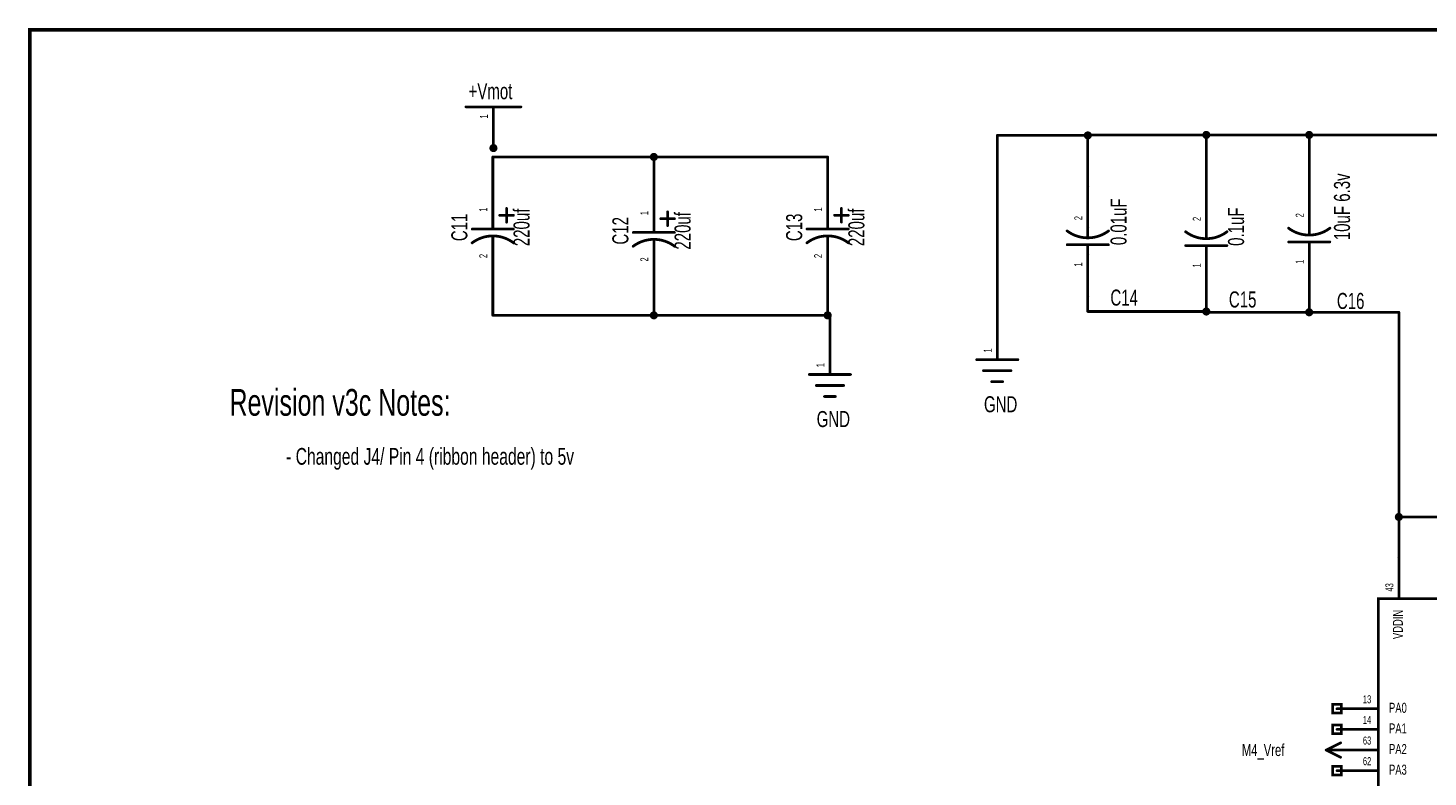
# Model space of a CAD drawing. Extents: x -0.3 to 11.2, y -0.5 to 7.6.
# Tile 5 of 14: x -0.3 to 4.8, y 4.8 to 7.6. Entities that reach past the tile are written whole.
import ezdxf
from ezdxf.enums import TextEntityAlignment as Align

# ---------------------------------------------------------------- set-up
doc = ezdxf.new("R2010")
doc.units = 0
for name, color, linetype in [('Element', 253, 'CONTINUOUS'), ('Net', 50, 'CONTINUOUS'), ('Pin', 50, 'CONTINUOUS'), ('Shapes', 252, 'CONTINUOUS'), ('Titles', 253, 'CONTINUOUS')]:
    doc.layers.add(name, color=color, linetype=linetype)

msp = doc.modelspace()

# ---------------------------------------------------------------- linework, layer by layer
at = {"layer": 'Element', "linetype": 'CONTINUOUS'}
for points, const_width in [([(1.3169, 7.2747), (1.5169, 7.2747)], 0.0098), ([(1.4397, 6.8804), (1.4897, 6.8804)], 0.0098), ([(1.4647, 6.9054), (1.4647, 6.8554)], 0.0098), ([(2.0504, 6.893), (2.0504, 6.843)], 0.0098), ([(2.6575, 6.8805), (2.7075, 6.8805)], 0.0098), ([(2.6825, 6.9055), (2.6825, 6.8555)], 0.0098), ([(1.3397, 6.8304), (1.4897, 6.8304)], 0.0098), ([(1.4147, 6.8674), (1.4147, 6.8304)], 0.0098), ([(2.0004, 6.855), (2.0004, 6.818)], 0.0098), ([(2.0254, 6.868), (2.0754, 6.868)], 0.0098), ([(2.5575, 6.8305), (2.7075, 6.8305)], 0.0098), ([(2.6325, 6.8675), (2.6325, 6.8305)], 0.0098), ([(3.5035, 6.8236), (3.5101, 6.8189), (3.517, 6.8147), (3.5241, 6.8109), (3.5315, 6.8077), (3.539, 6.8049), (3.5468, 6.8025), (3.5546, 6.8007), (3.5626, 6.7994), (3.5706, 6.7987), (3.5787, 6.7984), (3.5868, 6.7987), (3.5948, 6.7994), (3.6028, 6.8007), (3.6106, 6.8025), (3.6184, 6.8049), (3.6259, 6.8077), (3.6333, 6.811), (3.6404, 6.8147), (3.6473, 6.8189), (3.6539, 6.8236)], 0.01), ([(3.5787, 6.7984), (3.5787, 6.8364)], 0.0098), ([(3.9345, 6.8206), (3.9411, 6.8159), (3.948, 6.8117), (3.9551, 6.8079), (3.9625, 6.8047), (3.97, 6.8019), (3.9778, 6.7995), (3.9856, 6.7977), (3.9936, 6.7964), (4.0016, 6.7957), (4.0097, 6.7954), (4.0178, 6.7957), (4.0258, 6.7964), (4.0338, 6.7977), (4.0416, 6.7995), (4.0494, 6.8019), (4.0569, 6.8047), (4.0643, 6.808), (4.0714, 6.8117), (4.0783, 6.8159), (4.0849, 6.8206)], 0.01), ([(4.0097, 6.7954), (4.0097, 6.8334)], 0.0098), ([(4.3088, 6.8336), (4.3154, 6.829), (4.3222, 6.8247), (4.3294, 6.821), (4.3368, 6.8177), (4.3443, 6.8149), (4.3521, 6.8126), (4.3599, 6.8108), (4.3679, 6.8095), (4.3759, 6.8087), (4.384, 6.8084), (4.3921, 6.8087), (4.4001, 6.8095), (4.4081, 6.8108), (4.4159, 6.8126), (4.4236, 6.8149), (4.4312, 6.8177), (4.4386, 6.821), (4.4457, 6.8248), (4.4526, 6.829), (4.4592, 6.8336)], 0.01), ([(4.384, 6.8084), (4.384, 6.8464)], 0.0098), ([(1.4899, 6.7802), (1.4833, 6.7849), (1.4764, 6.7891), (1.4693, 6.7928), (1.4619, 6.7961), (1.4544, 6.7989), (1.4466, 6.8013), (1.4388, 6.8031), (1.4308, 6.8044), (1.4228, 6.8051), (1.4147, 6.8054), (1.4066, 6.8051), (1.3986, 6.8044), (1.3906, 6.8031), (1.3828, 6.8013), (1.375, 6.7989), (1.3675, 6.7961), (1.3601, 6.7928), (1.353, 6.7891), (1.3461, 6.7849), (1.3395, 6.7802)], 0.01), ([(1.4147, 6.8054), (1.4147, 6.7674)], 0.0098), ([(2.0757, 6.7678), (2.0691, 6.7724), (2.0622, 6.7767), (2.055, 6.7804), (2.0477, 6.7837), (2.0401, 6.7865), (2.0324, 6.7888), (2.0245, 6.7906), (2.0165, 6.7919), (2.0085, 6.7927), (2.0004, 6.793), (1.9924, 6.7927), (1.9843, 6.7919), (1.9764, 6.7906), (1.9685, 6.7888), (1.9608, 6.7865), (1.9532, 6.7837), (1.9458, 6.7804), (1.9387, 6.7766), (1.9318, 6.7724), (1.9252, 6.7678)], 0.01), ([(1.9254, 6.818), (2.0754, 6.818)], 0.0098), ([(2.0004, 6.793), (2.0004, 6.755)], 0.0098), ([(2.7077, 6.7803), (2.7011, 6.785), (2.6942, 6.7892), (2.6871, 6.793), (2.6797, 6.7962), (2.6722, 6.799), (2.6644, 6.8014), (2.6566, 6.8032), (2.6486, 6.8045), (2.6406, 6.8052), (2.6325, 6.8055), (2.6244, 6.8052), (2.6164, 6.8045), (2.6084, 6.8032), (2.6006, 6.8014), (2.5928, 6.799), (2.5853, 6.7962), (2.5779, 6.7929), (2.5708, 6.7892), (2.5639, 6.785), (2.5573, 6.7803)], 0.01), ([(2.6325, 6.8055), (2.6325, 6.7675)], 0.0098), ([(3.6537, 6.7734), (3.5037, 6.7734)], 0.0098), ([(3.5787, 6.7364), (3.5787, 6.7734)], 0.0098), ([(4.0847, 6.7704), (3.9347, 6.7704)], 0.0098), ([(4.0097, 6.7334), (4.0097, 6.7704)], 0.0098), ([(4.459, 6.7834), (4.309, 6.7834)], 0.0098), ([(4.384, 6.7464), (4.384, 6.7834)], 0.0098), ([(3.1742, 6.3555), (3.3242, 6.3555)], 0.0098), ([(3.1992, 6.3155), (3.2992, 6.3155)], 0.0098), ([(2.5657, 6.3016), (2.7157, 6.3016)], 0.0098), ([(2.5907, 6.2616), (2.6907, 6.2616)], 0.0098), ([(3.2292, 6.2755), (3.2692, 6.2755)], 0.0098), ([(2.6207, 6.2216), (2.6607, 6.2216)], 0.0098), ([(4.635, 5.4861), (6.36, 5.4861), (6.36, 2.0111), (4.635, 2.0111), (4.635, 5.4861)], 0.0098)]:
    msp.add_lwpolyline(points, dxfattribs=dict(at, const_width=const_width))
for points, const_width in [([(1.3145, 7.2747, 1), (1.3194, 7.2747, 1), (1.3145, 7.2747, 1)], 0.0049), ([(1.5145, 7.2747, 1), (1.5194, 7.2747, 1), (1.5145, 7.2747, 1)], 0.0049), ([(1.4372, 6.8804, 1), (1.4422, 6.8804, 1), (1.4372, 6.8804, 1)], 0.0049), ([(1.4622, 6.9054, 1), (1.4672, 6.9054, 1), (1.4622, 6.9054, 1)], 0.0049), ([(1.4872, 6.8804, 1), (1.4922, 6.8804, 1), (1.4872, 6.8804, 1)], 0.0049), ([(2.048, 6.893, 1), (2.0529, 6.893, 1), (2.048, 6.893, 1)], 0.0049), ([(2.655, 6.8805, 1), (2.66, 6.8805, 1), (2.655, 6.8805, 1)], 0.0049), ([(2.68, 6.9055, 1), (2.685, 6.9055, 1), (2.68, 6.9055, 1)], 0.0049), ([(2.705, 6.8805, 1), (2.71, 6.8805, 1), (2.705, 6.8805, 1)], 0.0049), ([(1.3372, 6.8304, 1), (1.3422, 6.8304, 1), (1.3372, 6.8304, 1)], 0.0049), ([(1.4122, 6.8674, 1), (1.4172, 6.8674, 1), (1.4122, 6.8674, 1)], 0.0049), ([(1.4122, 6.8304, 1), (1.4172, 6.8304, 1), (1.4122, 6.8304, 1)], 0.0049), ([(1.4622, 6.8554, 1), (1.4672, 6.8554, 1), (1.4622, 6.8554, 1)], 0.0049), ([(1.4872, 6.8304, 1), (1.4922, 6.8304, 1), (1.4872, 6.8304, 1)], 0.0049), ([(1.998, 6.855, 1), (2.0029, 6.855, 1), (1.998, 6.855, 1)], 0.0049), ([(2.023, 6.868, 1), (2.0279, 6.868, 1), (2.023, 6.868, 1)], 0.0049), ([(2.048, 6.843, 1), (2.0529, 6.843, 1), (2.048, 6.843, 1)], 0.0049), ([(2.073, 6.868, 1), (2.0779, 6.868, 1), (2.073, 6.868, 1)], 0.0049), ([(2.555, 6.8305, 1), (2.56, 6.8305, 1), (2.555, 6.8305, 1)], 0.0049), ([(2.63, 6.8675, 1), (2.635, 6.8675, 1), (2.63, 6.8675, 1)], 0.0049), ([(2.63, 6.8305, 1), (2.635, 6.8305, 1), (2.63, 6.8305, 1)], 0.0049), ([(2.68, 6.8555, 1), (2.685, 6.8555, 1), (2.68, 6.8555, 1)], 0.0049), ([(2.705, 6.8305, 1), (2.71, 6.8305, 1), (2.705, 6.8305, 1)], 0.0049), ([(3.501, 6.8236, 1), (3.506, 6.8236, 1), (3.501, 6.8236, 1)], 0.005), ([(3.5762, 6.8364, 1), (3.5812, 6.8364, 1), (3.5762, 6.8364, 1)], 0.0049), ([(3.6514, 6.8236, 1), (3.6564, 6.8236, 1), (3.6514, 6.8236, 1)], 0.005), ([(3.932, 6.8206, 1), (3.937, 6.8206, 1), (3.932, 6.8206, 1)], 0.005), ([(4.0072, 6.8334, 1), (4.0122, 6.8334, 1), (4.0072, 6.8334, 1)], 0.0049), ([(4.0824, 6.8206, 1), (4.0874, 6.8206, 1), (4.0824, 6.8206, 1)], 0.005), ([(4.3063, 6.8336, 1), (4.3113, 6.8336, 1), (4.3063, 6.8336, 1)], 0.005), ([(4.3815, 6.8464, 1), (4.3864, 6.8464, 1), (4.3815, 6.8464, 1)], 0.0049), ([(4.4567, 6.8336, 1), (4.4617, 6.8336, 1), (4.4567, 6.8336, 1)], 0.005), ([(1.337, 6.7802, 1), (1.342, 6.7802, 1), (1.337, 6.7802, 1)], 0.005), ([(1.4122, 6.8054, 1), (1.4172, 6.8054, 1), (1.4122, 6.8054, 1)], 0.0049), ([(1.4122, 6.7674, 1), (1.4172, 6.7674, 1), (1.4122, 6.7674, 1)], 0.0049), ([(1.4874, 6.7802, 1), (1.4924, 6.7802, 1), (1.4874, 6.7802, 1)], 0.005), ([(1.9227, 6.7678, 1), (1.9277, 6.7678, 1), (1.9227, 6.7678, 1)], 0.005), ([(1.923, 6.818, 1), (1.9279, 6.818, 1), (1.923, 6.818, 1)], 0.0049), ([(1.998, 6.818, 1), (2.0029, 6.818, 1), (1.998, 6.818, 1)], 0.0049), ([(1.998, 6.793, 1), (2.0029, 6.793, 1), (1.998, 6.793, 1)], 0.0049), ([(2.073, 6.818, 1), (2.0779, 6.818, 1), (2.073, 6.818, 1)], 0.0049), ([(2.0732, 6.7678, 1), (2.0782, 6.7678, 1), (2.0732, 6.7678, 1)], 0.005), ([(2.5548, 6.7803, 1), (2.5598, 6.7803, 1), (2.5548, 6.7803, 1)], 0.005), ([(2.63, 6.8055, 1), (2.635, 6.8055, 1), (2.63, 6.8055, 1)], 0.0049), ([(2.63, 6.7675, 1), (2.635, 6.7675, 1), (2.63, 6.7675, 1)], 0.0049), ([(2.7052, 6.7803, 1), (2.7102, 6.7803, 1), (2.7052, 6.7803, 1)], 0.005), ([(3.5012, 6.7734, 1), (3.5062, 6.7734, 1), (3.5012, 6.7734, 1)], 0.0049), ([(3.5762, 6.7984, 1), (3.5812, 6.7984, 1), (3.5762, 6.7984, 1)], 0.0049), ([(3.5762, 6.7734, 1), (3.5812, 6.7734, 1), (3.5762, 6.7734, 1)], 0.0049), ([(3.6512, 6.7734, 1), (3.6562, 6.7734, 1), (3.6512, 6.7734, 1)], 0.0049), ([(3.9322, 6.7704, 1), (3.9372, 6.7704, 1), (3.9322, 6.7704, 1)], 0.0049), ([(4.0072, 6.7954, 1), (4.0122, 6.7954, 1), (4.0072, 6.7954, 1)], 0.0049), ([(4.0072, 6.7704, 1), (4.0122, 6.7704, 1), (4.0072, 6.7704, 1)], 0.0049), ([(4.0822, 6.7704, 1), (4.0872, 6.7704, 1), (4.0822, 6.7704, 1)], 0.0049), ([(4.3065, 6.7834, 1), (4.3114, 6.7834, 1), (4.3065, 6.7834, 1)], 0.0049), ([(4.3815, 6.8084, 1), (4.3864, 6.8084, 1), (4.3815, 6.8084, 1)], 0.0049), ([(4.3815, 6.7834, 1), (4.3864, 6.7834, 1), (4.3815, 6.7834, 1)], 0.0049), ([(4.4565, 6.7834, 1), (4.4614, 6.7834, 1), (4.4565, 6.7834, 1)], 0.0049), ([(1.998, 6.755, 1), (2.0029, 6.755, 1), (1.998, 6.755, 1)], 0.0049), ([(3.5762, 6.7364, 1), (3.5812, 6.7364, 1), (3.5762, 6.7364, 1)], 0.0049), ([(4.0072, 6.7334, 1), (4.0122, 6.7334, 1), (4.0072, 6.7334, 1)], 0.0049), ([(4.3815, 6.7464, 1), (4.3864, 6.7464, 1), (4.3815, 6.7464, 1)], 0.0049), ([(3.1718, 6.3555, 1), (3.1767, 6.3555, 1), (3.1718, 6.3555, 1)], 0.0049), ([(3.1968, 6.3155, 1), (3.2017, 6.3155, 1), (3.1968, 6.3155, 1)], 0.0049), ([(3.2968, 6.3155, 1), (3.3017, 6.3155, 1), (3.2968, 6.3155, 1)], 0.0049), ([(3.3218, 6.3555, 1), (3.3267, 6.3555, 1), (3.3218, 6.3555, 1)], 0.0049), ([(2.5633, 6.3016, 1), (2.5682, 6.3016, 1), (2.5633, 6.3016, 1)], 0.0049), ([(2.5883, 6.2616, 1), (2.5932, 6.2616, 1), (2.5883, 6.2616, 1)], 0.0049), ([(2.6883, 6.2616, 1), (2.6932, 6.2616, 1), (2.6883, 6.2616, 1)], 0.0049), ([(2.7133, 6.3016, 1), (2.7182, 6.3016, 1), (2.7133, 6.3016, 1)], 0.0049), ([(3.2268, 6.2755, 1), (3.2317, 6.2755, 1), (3.2268, 6.2755, 1)], 0.0049), ([(3.2668, 6.2755, 1), (3.2717, 6.2755, 1), (3.2668, 6.2755, 1)], 0.0049), ([(2.6183, 6.2216, 1), (2.6232, 6.2216, 1), (2.6183, 6.2216, 1)], 0.0049), ([(2.6583, 6.2216, 1), (2.6632, 6.2216, 1), (2.6583, 6.2216, 1)], 0.0049)]:
    msp.add_lwpolyline(points, format="xyb", dxfattribs=dict(at, const_width=const_width))
at = {"layer": 'Net', "linetype": 'CONTINUOUS', "const_width": 0.0098}
for points in [[(3.5689, 7.1708), (3.5693, 7.1677), (3.5707, 7.165), (3.5729, 7.1628), (3.5757, 7.1614), (3.5787, 7.1609), (3.5817, 7.1614), (3.5845, 7.1628), (3.5867, 7.165), (3.5881, 7.1677), (3.5885, 7.1708), (3.5881, 7.1738), (3.5867, 7.1766), (3.5845, 7.1787), (3.5817, 7.1801), (3.5787, 7.1806), (3.5757, 7.1801), (3.5729, 7.1787), (3.5707, 7.1766), (3.5693, 7.1738), (3.5689, 7.1708)], [(3.9999, 7.1726), (4.0003, 7.1696), (4.0017, 7.1668), (4.0039, 7.1646), (4.0067, 7.1632), (4.0097, 7.1628), (4.0127, 7.1632), (4.0155, 7.1646), (4.0177, 7.1668), (4.0191, 7.1696), (4.0195, 7.1726), (4.0191, 7.1756), (4.0177, 7.1784), (4.0155, 7.1806), (4.0127, 7.182), (4.0097, 7.1824), (4.0067, 7.182), (4.0039, 7.1806), (4.0017, 7.1784), (4.0003, 7.1756), (3.9999, 7.1726)], [(4.3741, 7.1726), (4.3746, 7.1696), (4.376, 7.1668), (4.3782, 7.1646), (4.3809, 7.1632), (4.384, 7.1628), (4.387, 7.1632), (4.3898, 7.1646), (4.3919, 7.1668), (4.3933, 7.1696), (4.3938, 7.1726), (4.3933, 7.1756), (4.3919, 7.1784), (4.3898, 7.1806), (4.387, 7.182), (4.384, 7.1824), (4.3809, 7.182), (4.3782, 7.1806), (4.376, 7.1784), (4.3746, 7.1756), (4.3741, 7.1726)], [(1.4071, 7.1247), (1.4076, 7.1217), (1.409, 7.1189), (1.4111, 7.1167), (1.4139, 7.1154), (1.4169, 7.1149), (1.42, 7.1154), (1.4227, 7.1167), (1.4249, 7.1189), (1.4263, 7.1217), (1.4268, 7.1247), (1.4263, 7.1278), (1.4249, 7.1305), (1.4227, 7.1327), (1.42, 7.1341), (1.4169, 7.1346), (1.4139, 7.1341), (1.4111, 7.1327), (1.409, 7.1305), (1.4076, 7.1278), (1.4071, 7.1247)], [(1.4169, 7.1247), (1.4169, 7.1247)], [(1.4169, 7.1247), (1.4169, 7.1247)], [(3.5787, 7.1708), (3.2492, 7.1708)], [(3.2492, 7.1708), (3.2492, 6.5055)], [(3.5787, 6.9864), (3.5787, 7.1726)], [(3.5787, 7.1726), (7.3607, 7.1726)], [(4.0097, 6.9834), (4.0097, 7.1726)], [(4.384, 6.9964), (4.384, 7.1726)], [(2.6325, 7.0926), (1.4147, 7.0926)], [(1.4147, 7.0926), (1.4147, 7.0174)], [(1.9906, 7.0926), (1.9911, 7.0895), (1.9925, 7.0868), (1.9947, 7.0846), (1.9974, 7.0832), (2.0004, 7.0827), (2.0035, 7.0832), (2.0062, 7.0846), (2.0084, 7.0868), (2.0098, 7.0895), (2.0103, 7.0926), (2.0098, 7.0956), (2.0084, 7.0983), (2.0062, 7.1005), (2.0035, 7.1019), (2.0004, 7.1024), (1.9974, 7.1019), (1.9947, 7.1005), (1.9925, 7.0983), (1.9911, 7.0956), (1.9906, 7.0926)], [(2.0004, 7.005), (2.0004, 7.0926)], [(2.6325, 7.0175), (2.6325, 7.0926)], [(1.4147, 6.6174), (1.4147, 6.5168)], [(2.6325, 6.6175), (2.6325, 6.5168)], [(2.0004, 6.605), (2.0004, 6.5168)], [(3.5787, 6.5306), (3.5787, 6.5864)], [(4.0097, 6.5834), (4.0097, 6.5278)], [(4.384, 6.5278), (4.384, 6.5964)], [(1.4147, 6.5168), (2.6407, 6.5168)], [(1.9906, 6.5168), (1.9911, 6.5137), (1.9925, 6.511), (1.9947, 6.5088), (1.9974, 6.5074), (2.0004, 6.5069), (2.0035, 6.5074), (2.0062, 6.5088), (2.0084, 6.511), (2.0098, 6.5137), (2.0103, 6.5168), (2.0098, 6.5198), (2.0084, 6.5225), (2.0062, 6.5247), (2.0035, 6.5261), (2.0004, 6.5266), (1.9974, 6.5261), (1.9947, 6.5247), (1.9925, 6.5225), (1.9911, 6.5198), (1.9906, 6.5168)], [(2.6227, 6.5168), (2.6231, 6.5137), (2.6245, 6.511), (2.6267, 6.5088), (2.6295, 6.5074), (2.6325, 6.5069), (2.6355, 6.5074), (2.6383, 6.5088), (2.6405, 6.511), (2.6419, 6.5137), (2.6423, 6.5168), (2.6419, 6.5198), (2.6405, 6.5225), (2.6383, 6.5247), (2.6355, 6.5261), (2.6325, 6.5266), (2.6295, 6.5261), (2.6267, 6.5247), (2.6245, 6.5225), (2.6231, 6.5198), (2.6227, 6.5168)], [(2.6407, 6.5168), (2.6407, 6.4516)], [(4.0097, 6.5306), (3.5787, 6.5306)], [(3.9999, 6.5306), (4.0003, 6.5275), (4.0017, 6.5248), (4.0039, 6.5226), (4.0067, 6.5212), (4.0097, 6.5207), (4.0127, 6.5212), (4.0155, 6.5226), (4.0177, 6.5248), (4.0191, 6.5275), (4.0195, 6.5306), (4.0191, 6.5336), (4.0177, 6.5364), (4.0155, 6.5385), (4.0127, 6.5399), (4.0097, 6.5404), (4.0067, 6.5399), (4.0039, 6.5385), (4.0017, 6.5364), (4.0003, 6.5336), (3.9999, 6.5306)], [(4.0097, 6.5278), (4.384, 6.5278)], [(4.3741, 6.5278), (4.3746, 6.5247), (4.376, 6.522), (4.3782, 6.5198), (4.3809, 6.5184), (4.384, 6.5179), (4.387, 6.5184), (4.3898, 6.5198), (4.3919, 6.522), (4.3933, 6.5247), (4.3938, 6.5278), (4.3933, 6.5308), (4.3919, 6.5336), (4.3898, 6.5357), (4.387, 6.5371), (4.384, 6.5376), (4.3809, 6.5371), (4.3782, 6.5357), (4.376, 6.5336), (4.3746, 6.5308), (4.3741, 6.5278)], [(4.71, 6.5278), (4.384, 6.5278)], [(4.71, 5.7835), (4.71, 6.5278)], [(4.7001, 5.7835), (4.7006, 5.7805), (4.702, 5.7778), (4.7042, 5.7756), (4.7069, 5.7742), (4.71, 5.7737), (4.713, 5.7742), (4.7158, 5.7756), (4.7179, 5.7778), (4.7193, 5.7805), (4.7198, 5.7835), (4.7193, 5.7866), (4.7179, 5.7893), (4.7158, 5.7915), (4.713, 5.7929), (4.71, 5.7934), (4.7069, 5.7929), (4.7042, 5.7915), (4.702, 5.7893), (4.7006, 5.7866), (4.7001, 5.7835)], [(5.535, 5.7835), (4.71, 5.7835)], [(4.71, 5.7835), (4.71, 5.6361)]]:
    msp.add_lwpolyline(points, dxfattribs=at)
at = {"layer": 'Net', "linetype": 'CONTINUOUS', "const_width": 0.0049}
for points in [[(1.4046, 7.1247, 1), (1.4095, 7.1247, 1), (1.4046, 7.1247, 1)], [(1.4145, 7.1247, 1), (1.4194, 7.1247, 1), (1.4145, 7.1247, 1)], [(1.4145, 7.1247, 1), (1.4194, 7.1247, 1), (1.4145, 7.1247, 1)], [(3.2468, 7.1708, 1), (3.2517, 7.1708, 1), (3.2468, 7.1708, 1)], [(3.2468, 7.1708, 1), (3.2517, 7.1708, 1), (3.2468, 7.1708, 1)], [(3.5664, 7.1708, 1), (3.5713, 7.1708, 1), (3.5664, 7.1708, 1)], [(3.5762, 7.1726, 1), (3.5812, 7.1726, 1), (3.5762, 7.1726, 1)], [(3.5762, 7.1726, 1), (3.5812, 7.1726, 1), (3.5762, 7.1726, 1)], [(3.5762, 7.1708, 1), (3.5812, 7.1708, 1), (3.5762, 7.1708, 1)], [(3.9974, 7.1726, 1), (4.0023, 7.1726, 1), (3.9974, 7.1726, 1)], [(4.0072, 7.1726, 1), (4.0122, 7.1726, 1), (4.0072, 7.1726, 1)], [(4.3717, 7.1726, 1), (4.3766, 7.1726, 1), (4.3717, 7.1726, 1)], [(4.3815, 7.1726, 1), (4.3864, 7.1726, 1), (4.3815, 7.1726, 1)], [(1.4122, 7.0926, 1), (1.4172, 7.0926, 1), (1.4122, 7.0926, 1)], [(1.4122, 7.0926, 1), (1.4172, 7.0926, 1), (1.4122, 7.0926, 1)], [(1.9881, 7.0926, 1), (1.9931, 7.0926, 1), (1.9881, 7.0926, 1)], [(1.998, 7.0926, 1), (2.0029, 7.0926, 1), (1.998, 7.0926, 1)], [(2.63, 7.0926, 1), (2.635, 7.0926, 1), (2.63, 7.0926, 1)], [(2.63, 7.0926, 1), (2.635, 7.0926, 1), (2.63, 7.0926, 1)], [(1.4122, 7.0174, 1), (1.4172, 7.0174, 1), (1.4122, 7.0174, 1)], [(1.998, 7.005, 1), (2.0029, 7.005, 1), (1.998, 7.005, 1)], [(2.63, 7.0175, 1), (2.635, 7.0175, 1), (2.63, 7.0175, 1)], [(3.5762, 6.9864, 1), (3.5812, 6.9864, 1), (3.5762, 6.9864, 1)], [(4.0072, 6.9834, 1), (4.0122, 6.9834, 1), (4.0072, 6.9834, 1)], [(4.3815, 6.9964, 1), (4.3864, 6.9964, 1), (4.3815, 6.9964, 1)], [(1.4122, 6.6174, 1), (1.4172, 6.6174, 1), (1.4122, 6.6174, 1)], [(2.63, 6.6175, 1), (2.635, 6.6175, 1), (2.63, 6.6175, 1)], [(1.998, 6.605, 1), (2.0029, 6.605, 1), (1.998, 6.605, 1)], [(3.5762, 6.5864, 1), (3.5812, 6.5864, 1), (3.5762, 6.5864, 1)], [(4.0072, 6.5834, 1), (4.0122, 6.5834, 1), (4.0072, 6.5834, 1)], [(4.3815, 6.5964, 1), (4.3864, 6.5964, 1), (4.3815, 6.5964, 1)], [(1.4122, 6.5168, 1), (1.4172, 6.5168, 1), (1.4122, 6.5168, 1)], [(1.4122, 6.5168, 1), (1.4172, 6.5168, 1), (1.4122, 6.5168, 1)], [(1.9881, 6.5168, 1), (1.9931, 6.5168, 1), (1.9881, 6.5168, 1)], [(1.998, 6.5168, 1), (2.0029, 6.5168, 1), (1.998, 6.5168, 1)], [(2.6202, 6.5168, 1), (2.6251, 6.5168, 1), (2.6202, 6.5168, 1)], [(2.63, 6.5168, 1), (2.635, 6.5168, 1), (2.63, 6.5168, 1)], [(2.6383, 6.5168, 1), (2.6432, 6.5168, 1), (2.6383, 6.5168, 1)], [(2.6383, 6.5168, 1), (2.6432, 6.5168, 1), (2.6383, 6.5168, 1)], [(3.5762, 6.5306, 1), (3.5812, 6.5306, 1), (3.5762, 6.5306, 1)], [(3.5762, 6.5306, 1), (3.5812, 6.5306, 1), (3.5762, 6.5306, 1)], [(3.9974, 6.5306, 1), (4.0023, 6.5306, 1), (3.9974, 6.5306, 1)], [(4.0072, 6.5306, 1), (4.0122, 6.5306, 1), (4.0072, 6.5306, 1)], [(4.0072, 6.5278, 1), (4.0122, 6.5278, 1), (4.0072, 6.5278, 1)], [(4.0072, 6.5278, 1), (4.0122, 6.5278, 1), (4.0072, 6.5278, 1)], [(4.3717, 6.5278, 1), (4.3766, 6.5278, 1), (4.3717, 6.5278, 1)], [(4.3815, 6.5278, 1), (4.3864, 6.5278, 1), (4.3815, 6.5278, 1)], [(4.3815, 6.5278, 1), (4.3864, 6.5278, 1), (4.3815, 6.5278, 1)], [(4.3815, 6.5278, 1), (4.3864, 6.5278, 1), (4.3815, 6.5278, 1)], [(4.7075, 6.5278, 1), (4.7124, 6.5278, 1), (4.7075, 6.5278, 1)], [(4.7075, 6.5278, 1), (4.7124, 6.5278, 1), (4.7075, 6.5278, 1)], [(3.2468, 6.5055, 1), (3.2517, 6.5055, 1), (3.2468, 6.5055, 1)], [(2.6383, 6.4516, 1), (2.6432, 6.4516, 1), (2.6383, 6.4516, 1)], [(4.6977, 5.7835, 1), (4.7026, 5.7835, 1), (4.6977, 5.7835, 1)], [(4.7075, 5.7835, 1), (4.7124, 5.7835, 1), (4.7075, 5.7835, 1)], [(4.7075, 5.7835, 1), (4.7124, 5.7835, 1), (4.7075, 5.7835, 1)], [(4.7075, 5.7835, 1), (4.7124, 5.7835, 1), (4.7075, 5.7835, 1)], [(4.7075, 5.6361, 1), (4.7124, 5.6361, 1), (4.7075, 5.6361, 1)]]:
    msp.add_lwpolyline(points, format="xyb", dxfattribs=at)
at = {"layer": 'Pin', "linetype": 'CONTINUOUS', "const_width": 0.0098}
for points in [[(1.4169, 7.2747), (1.4169, 7.1247)], [(1.4147, 6.8674), (1.4147, 7.0174)], [(2.0004, 6.855), (2.0004, 7.005)], [(2.6325, 6.8675), (2.6325, 7.0175)], [(3.5787, 6.8364), (3.5787, 6.9864)], [(4.0097, 6.8334), (4.0097, 6.9834)], [(4.384, 6.8464), (4.384, 6.9964)], [(1.4147, 6.7674), (1.4147, 6.6174)], [(2.6325, 6.7675), (2.6325, 6.6175)], [(2.0004, 6.755), (2.0004, 6.605)], [(3.5787, 6.7364), (3.5787, 6.5864)], [(4.0097, 6.7334), (4.0097, 6.5834)], [(4.384, 6.7464), (4.384, 6.5964)], [(3.2492, 6.3555), (3.2492, 6.5055)], [(2.6407, 6.3016), (2.6407, 6.4516)], [(4.71, 5.4861), (4.71, 5.6361)], [(4.4692, 5.1019), (4.5007, 5.1019), (4.5007, 5.0704), (4.4692, 5.0704), (4.4692, 5.1019)], [(4.635, 5.0861), (4.485, 5.0861)], [(4.4692, 5.0269), (4.5007, 5.0269), (4.5007, 4.9954), (4.4692, 4.9954), (4.4692, 5.0269)], [(4.635, 5.0111), (4.485, 5.0111)], [(4.4981, 4.9623), (4.4456, 4.9361)], [(4.4981, 4.9099), (4.4456, 4.9361)], [(4.485, 4.9361), (4.4456, 4.9361)], [(4.635, 4.9361), (4.485, 4.9361)], [(4.4692, 4.8769), (4.5007, 4.8769), (4.5007, 4.8454), (4.4692, 4.8454), (4.4692, 4.8769)], [(4.635, 4.8611), (4.485, 4.8611)]]:
    msp.add_lwpolyline(points, dxfattribs=at)
at = {"layer": 'Pin', "linetype": 'CONTINUOUS', "const_width": 0.0049}
for points in [[(1.4145, 7.2747, 1), (1.4194, 7.2747, 1), (1.4145, 7.2747, 1)], [(1.4145, 7.1247, 1), (1.4194, 7.1247, 1), (1.4145, 7.1247, 1)], [(1.4122, 7.0174, 1), (1.4172, 7.0174, 1), (1.4122, 7.0174, 1)], [(1.998, 7.005, 1), (2.0029, 7.005, 1), (1.998, 7.005, 1)], [(2.63, 7.0175, 1), (2.635, 7.0175, 1), (2.63, 7.0175, 1)], [(3.5762, 6.9864, 1), (3.5812, 6.9864, 1), (3.5762, 6.9864, 1)], [(4.0072, 6.9834, 1), (4.0122, 6.9834, 1), (4.0072, 6.9834, 1)], [(4.3815, 6.9964, 1), (4.3864, 6.9964, 1), (4.3815, 6.9964, 1)], [(1.4122, 6.8674, 1), (1.4172, 6.8674, 1), (1.4122, 6.8674, 1)], [(1.998, 6.855, 1), (2.0029, 6.855, 1), (1.998, 6.855, 1)], [(2.63, 6.8675, 1), (2.635, 6.8675, 1), (2.63, 6.8675, 1)], [(3.5762, 6.8364, 1), (3.5812, 6.8364, 1), (3.5762, 6.8364, 1)], [(4.0072, 6.8334, 1), (4.0122, 6.8334, 1), (4.0072, 6.8334, 1)], [(4.3815, 6.8464, 1), (4.3864, 6.8464, 1), (4.3815, 6.8464, 1)], [(1.4122, 6.7674, 1), (1.4172, 6.7674, 1), (1.4122, 6.7674, 1)], [(2.63, 6.7675, 1), (2.635, 6.7675, 1), (2.63, 6.7675, 1)], [(1.998, 6.755, 1), (2.0029, 6.755, 1), (1.998, 6.755, 1)], [(3.5762, 6.7364, 1), (3.5812, 6.7364, 1), (3.5762, 6.7364, 1)], [(4.0072, 6.7334, 1), (4.0122, 6.7334, 1), (4.0072, 6.7334, 1)], [(4.3815, 6.7464, 1), (4.3864, 6.7464, 1), (4.3815, 6.7464, 1)], [(1.4122, 6.6174, 1), (1.4172, 6.6174, 1), (1.4122, 6.6174, 1)], [(2.63, 6.6175, 1), (2.635, 6.6175, 1), (2.63, 6.6175, 1)], [(1.998, 6.605, 1), (2.0029, 6.605, 1), (1.998, 6.605, 1)], [(3.5762, 6.5864, 1), (3.5812, 6.5864, 1), (3.5762, 6.5864, 1)], [(4.0072, 6.5834, 1), (4.0122, 6.5834, 1), (4.0072, 6.5834, 1)], [(4.3815, 6.5964, 1), (4.3864, 6.5964, 1), (4.3815, 6.5964, 1)], [(3.2468, 6.5055, 1), (3.2517, 6.5055, 1), (3.2468, 6.5055, 1)], [(2.6383, 6.4516, 1), (2.6432, 6.4516, 1), (2.6383, 6.4516, 1)], [(3.2468, 6.3555, 1), (3.2517, 6.3555, 1), (3.2468, 6.3555, 1)], [(2.6383, 6.3016, 1), (2.6432, 6.3016, 1), (2.6383, 6.3016, 1)], [(4.7075, 5.6361, 1), (4.7124, 5.6361, 1), (4.7075, 5.6361, 1)], [(4.7075, 5.4861, 1), (4.7124, 5.4861, 1), (4.7075, 5.4861, 1)], [(4.4825, 5.0861, 1), (4.4874, 5.0861, 1), (4.4825, 5.0861, 1)], [(4.6325, 5.0861, 1), (4.6374, 5.0861, 1), (4.6325, 5.0861, 1)], [(4.4825, 5.0111, 1), (4.4874, 5.0111, 1), (4.4825, 5.0111, 1)], [(4.6325, 5.0111, 1), (4.6374, 5.0111, 1), (4.6325, 5.0111, 1)], [(4.4431, 4.9361, 1), (4.4481, 4.9361, 1), (4.4431, 4.9361, 1)], [(4.4431, 4.9361, 1), (4.4481, 4.9361, 1), (4.4431, 4.9361, 1)], [(4.4431, 4.9361, 1), (4.4481, 4.9361, 1), (4.4431, 4.9361, 1)], [(4.4825, 4.9361, 1), (4.4874, 4.9361, 1), (4.4825, 4.9361, 1)], [(4.4825, 4.9361, 1), (4.4874, 4.9361, 1), (4.4825, 4.9361, 1)], [(4.4956, 4.9623, 1), (4.5006, 4.9623, 1), (4.4956, 4.9623, 1)], [(4.6325, 4.9361, 1), (4.6374, 4.9361, 1), (4.6325, 4.9361, 1)], [(4.4956, 4.9099, 1), (4.5006, 4.9099, 1), (4.4956, 4.9099, 1)], [(4.4825, 4.8611, 1), (4.4874, 4.8611, 1), (4.4825, 4.8611, 1)], [(4.6325, 4.8611, 1), (4.6374, 4.8611, 1), (4.6325, 4.8611, 1)]]:
    msp.add_lwpolyline(points, format="xyb", dxfattribs=at)
at = {"layer": 'Titles', "linetype": 'CONTINUOUS', "const_width": 0.0131}
msp.add_lwpolyline([(11.2236, -0.5132), (-0.2694, -0.5132), (-0.2694, 7.5548), (11.2236, 7.5548), (11.2236, -0.5132)], dxfattribs=at)

# ---------------------------------------------------------------- texts
at = {"layer": 'Element', "width": 0.7}
for s, p in [('+Vmot', (1.4061, 7.285)), ('C14', (3.7109, 6.5345)), ('C15', (4.1419, 6.5278)), ('C16', (4.5347, 6.5224)), ('GND', (3.2617, 6.1467)), ('GND', (2.6532, 6.0929))]:
    msp.add_text(s, height=0.0583, dxfattribs=at).set_placement(p, align=Align.BOTTOM_CENTER)
for s, p in [('10uF 6.3v', (4.474, 6.9113)), ('0.01uF', (3.6613, 6.8568)), ('220uf', (1.4899, 6.8364)), ('220uf', (2.0757, 6.824)), ('220uf', (2.7077, 6.8365)), ('0.1uF', (4.0886, 6.839))]:
    msp.add_text(s, height=0.0583, rotation=90, dxfattribs=at).set_placement(p, align=Align.TOP_CENTER)
for s, p in [('C11', (1.3395, 6.8364)), ('C13', (2.5573, 6.8365)), ('C12', (1.9252, 6.824))]:
    msp.add_text(s, height=0.0583, rotation=90, dxfattribs=at).set_placement(p, align=Align.BOTTOM_CENTER)
at = {"layer": 'Pin', "width": 0.7}
for s, height, p in [('1', 0.0292, (1.3677, 7.2321)), ('1', 0.0292, (1.3655, 6.8936)), ('1', 0.0292, (1.9512, 6.8812)), ('1', 0.0292, (2.5833, 6.8938)), ('2', 0.0292, (3.5295, 6.8626)), ('2', 0.0292, (4.3348, 6.8727)), ('2', 0.0292, (3.9605, 6.8596)), ('2', 0.0292, (1.3655, 6.7247)), ('2', 0.0292, (1.9512, 6.7123)), ('2', 0.0292, (2.5833, 6.7249)), ('1', 0.0292, (3.5295, 6.6937)), ('1', 0.0292, (3.9605, 6.6907)), ('1', 0.0292, (4.3348, 6.7038)), ('1', 0.0292, (3.2, 6.3817)), ('1', 0.0292, (2.5915, 6.3279)), ('43', 0.0292, (4.6608, 5.5123)), ('VDDIN', 0.0365, (4.6881, 5.3396))]:
    msp.add_text(s, height=height, rotation=90, dxfattribs=at).set_placement(p, align=Align.TOP_LEFT)
for s, height, p in [('13', 0.0292, (4.5792, 5.1353)), ('PA0', 0.0365, (4.6743, 5.108)), ('14', 0.0292, (4.5792, 5.0603)), ('PA1', 0.0365, (4.6743, 5.033)), ('M4_Vref', 0.0437, (4.139, 4.958)), ('63', 0.0292, (4.5792, 4.9853)), ('PA2', 0.0365, (4.6743, 4.958)), ('62', 0.0292, (4.5792, 4.9103)), ('PA3', 0.0365, (4.6743, 4.883))]:
    msp.add_text(s, height=height, dxfattribs=at).set_placement(p, align=Align.TOP_LEFT)
at = {"layer": 'Shapes', "width": 0.7}
for s, height, p in [('Revision v3c Notes:', 0.0972, (0.8588, 6.2003)), ('- Changed J4/ Pin 4 (ribbon header) to 5v', 0.0608, (1.1865, 6.0039))]:
    msp.add_text(s, height=height, dxfattribs=at).set_placement(p, align=Align.MIDDLE_CENTER)

doc.saveas('drawing.dxf')
